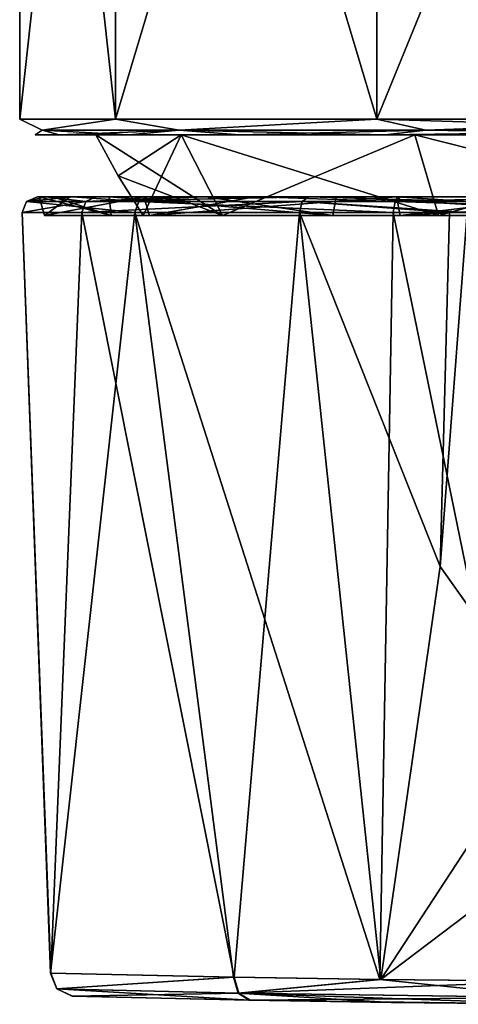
# Model space of a CAD drawing. Header units: metres. Extents: x -34 to 134, y -181 to 3.
# Tile 8 of 11: x 77 to 91, y -60 to -28. Entities that reach past the tile are written whole.
import ezdxf

# ---------------------------------------------------------------- set-up
doc = ezdxf.new("R2010")
doc.units = ezdxf.units.M
doc.layers.add('solid_BEVO_A175_SW0001', color=7, linetype='CONTINUOUS')

msp = doc.modelspace()

# ---------------------------------------------------------------- linework, layer by layer
at = {"layer": 'solid_BEVO_A175_SW0001'}
for points in [[(77.001236, -31.60405, 0.002709), (77.000916, -3.5, 0.001957), (80.082169, -3.5, -11.498086)], [(80.082809, -31.603706, 11.502666), (80.082489, -3.5, 11.501914), (77.000916, -3.5, 0.001957)], [(77.001236, -31.60405, 0.002709), (80.082809, -31.603706, 11.502666), (77.000916, -3.5, 0.001957)], [(80.082489, -31.604322, -11.497334), (77.001236, -31.60405, 0.002709), (80.082169, -3.5, -11.498086)], [(80.082489, -31.604322, -11.497334), (80.082169, -3.5, -11.498086), (88.500633, -3.5, -19.91679)], [(88.500954, -31.60445, -19.916037), (80.082489, -31.604322, -11.497334), (88.500633, -3.5, -19.91679)], [(88.501518, -31.603384, 19.921131), (88.50119, -3.5, 19.92038), (80.082489, -3.5, 11.501914)], [(80.082809, -31.603706, 11.502666), (88.501518, -31.603384, 19.921131), (80.082489, -3.5, 11.501914)], [(88.500954, -31.60445, -19.916037), (88.500633, -3.5, -19.91679), (100.000587, -3.5, -22.998367)], [(88.500954, -31.60445, -19.916037), (100.000587, -3.5, -22.998367), (100.000908, -31.604401, -22.997616)], [(88.50119, -3.5, 19.92038), (100.001556, -31.60317, 23.002384), (100.001236, -3.5, 23.001633)], [(88.501518, -31.603384, 19.921131), (100.001556, -31.60317, 23.002384), (88.50119, -3.5, 19.92038)], [(77.720741, -31.957458, 5.088102), (80.082809, -31.603706, 11.502666), (77.001236, -31.60405, 0.002709)], [(77.720596, -31.957731, -5.082686), (77.001236, -31.60405, 0.002709), (80.082489, -31.604322, -11.497334)], [(77.720741, -31.957458, 5.088102), (77.001236, -31.60405, 0.002709), (77.720596, -31.957731, -5.082686)], [(77.720596, -31.957731, -5.082686), (80.082489, -31.604322, -11.497334), (82.133408, -31.957926, -14.246311)], [(82.133812, -31.957163, 14.251603), (80.082809, -31.603706, 11.502666), (77.720741, -31.957458, 5.088102)], [(82.133408, -31.957926, -14.246311), (80.082489, -31.604322, -11.497334), (88.500954, -31.60445, -19.916037)], [(82.133812, -31.957163, 14.251603), (88.501518, -31.603384, 19.921131), (80.082809, -31.603706, 11.502666)], [(82.133408, -31.957926, -14.246311), (88.500954, -31.60445, -19.916037), (90.085167, -31.958004, -20.587807)], [(90.085747, -31.956902, 20.592875), (88.501518, -31.603384, 19.921131), (82.133812, -31.957163, 14.251603)], [(90.085167, -31.958004, -20.587807), (88.500954, -31.60445, -19.916037), (100.000908, -31.604401, -22.997616)], [(100.001564, -31.956728, 22.855947), (100.001556, -31.60317, 23.002384), (88.501518, -31.603384, 19.921131)], [(100.001564, -31.956728, 22.855947), (88.501518, -31.603384, 19.921131), (90.085747, -31.956902, 20.592875)], [(90.085167, -31.958004, -20.587807), (100.000908, -31.604401, -22.997616), (100.000916, -31.957951, -22.85116)], [(77.720741, -31.957458, 5.088102), (77.501244, -32.104042, 0.002715), (78.268539, -32.103878, 5.828185)], [(77.720741, -31.957458, 5.088102), (77.720596, -31.957731, -5.082686), (77.501244, -32.104042, 0.002715)], [(77.720596, -31.957731, -5.082686), (78.268379, -32.104191, -5.822776), (77.501244, -32.104042, 0.002715)], [(77.720596, -31.957731, -5.082686), (82.133408, -31.957926, -14.246311), (78.268379, -32.104191, -5.822776)], [(82.133812, -31.957163, 14.251603), (77.720741, -31.957458, 5.088102), (80.517929, -32.103706, 11.25631)], [(77.720741, -31.957458, 5.088102), (78.268539, -32.103878, 5.828185), (80.517929, -32.103706, 11.25631)], [(82.133408, -31.957926, -14.246311), (80.517609, -32.104309, -11.250965), (78.268379, -32.104191, -5.822776)], [(82.133408, -31.957926, -14.246311), (84.095604, -32.104393, -15.911768), (80.517609, -32.104309, -11.250965)], [(82.133812, -31.957163, 14.251603), (80.517929, -32.103706, 11.25631), (84.096054, -32.103542, 15.917012)], [(82.133408, -31.957926, -14.246311), (90.085167, -31.958004, -20.587807), (84.095604, -32.104393, -15.911768)], [(90.085747, -31.956902, 20.592875), (82.133812, -31.957163, 14.251603), (88.758934, -32.103394, 19.492409)], [(82.133812, -31.957163, 14.251603), (84.096054, -32.103542, 15.917012), (88.758934, -32.103394, 19.492409)], [(90.085167, -31.958004, -20.587807), (88.758385, -32.104435, -19.487295), (84.095604, -32.104393, -15.911768)], [(100.000916, -31.957951, -22.85116), (100.000923, -32.104385, -22.497602), (88.758385, -32.104435, -19.487295)], [(90.085167, -31.958004, -20.587807), (100.000916, -31.957951, -22.85116), (88.758385, -32.104435, -19.487295)], [(90.085747, -31.956902, 20.592875), (88.758934, -32.103394, 19.492409), (100.001556, -32.103184, 22.502398)], [(100.001564, -31.956728, 22.855947), (90.085747, -31.956902, 20.592875), (100.001556, -32.103184, 22.502398)], [(82.206139, -32.103714, 10.276739), (78.268539, -32.103878, 5.828185), (77.501244, -32.104042, 0.002715)], [(79.453056, -32.104023, 0.002688), (82.206139, -32.103714, 10.276739), (77.501244, -32.104042, 0.002715)], [(79.453056, -32.104023, 0.002688), (77.501244, -32.104042, 0.002715), (78.268379, -32.104191, -5.822776)], [(82.205849, -32.104263, -10.271441), (79.453056, -32.104023, 0.002688), (78.268379, -32.104191, -5.822776)], [(82.205849, -32.104263, -10.271441), (78.268379, -32.104191, -5.822776), (80.517609, -32.104309, -11.250965)], [(82.206139, -32.103714, 10.276739), (80.517929, -32.103706, 11.25631), (78.268539, -32.103878, 5.828185)], [(83.530876, -34.704792, 9.512161), (82.206139, -32.103714, 10.276739), (79.453056, -32.104023, 0.002688)], [(80.175148, -33.429661, 0.002713), (79.453056, -32.104023, 0.002688), (82.205849, -32.104263, -10.271441)], [(83.530876, -34.704792, 9.512161), (79.453056, -32.104023, 0.002688), (80.175148, -33.429661, 0.002713)], [(80.982643, -34.705074, 0.002736), (80.175148, -33.429661, 0.002713), (82.205849, -32.104263, -10.271441)], [(82.205849, -32.104263, -10.271441), (80.517609, -32.104309, -11.250965), (84.095604, -32.104393, -15.911768)], [(89.727402, -32.103428, 17.797791), (84.096054, -32.103542, 15.917012), (80.517929, -32.103706, 11.25631)], [(82.206139, -32.103714, 10.276739), (89.727402, -32.103428, 17.797791), (80.517929, -32.103706, 11.25631)], [(83.530609, -34.705299, -9.506762), (80.982643, -34.705074, 0.002736), (82.205849, -32.104263, -10.271441)], [(89.726898, -32.104378, -17.792706), (82.205849, -32.104263, -10.271441), (84.095604, -32.104393, -15.911768)], [(83.530609, -34.705299, -9.506762), (82.205849, -32.104263, -10.271441), (89.726898, -32.104378, -17.792706)], [(90.492043, -34.704525, 16.473129), (89.727402, -32.103428, 17.797791), (82.206139, -32.103714, 10.276739)], [(83.530876, -34.704792, 9.512161), (90.492043, -34.704525, 16.473129), (82.206139, -32.103714, 10.276739)], [(90.491577, -34.705406, -16.467926), (83.530609, -34.705299, -9.506762), (89.726898, -32.104378, -17.792706)], [(89.726898, -32.104378, -17.792706), (84.095604, -32.104393, -15.911768), (88.758385, -32.104435, -19.487295)], [(89.727402, -32.103428, 17.797791), (88.758934, -32.103394, 19.492409), (84.096054, -32.103542, 15.917012)], [(100.000954, -32.104336, -20.545784), (88.758385, -32.104435, -19.487295), (100.000923, -32.104385, -22.497602)], [(100.000954, -32.104336, -20.545784), (89.726898, -32.104378, -17.792706), (88.758385, -32.104435, -19.487295)], [(100.001526, -32.103237, 20.550579), (100.001556, -32.103184, 22.502398), (88.758934, -32.103394, 19.492409)], [(89.727402, -32.103428, 17.797791), (100.001526, -32.103237, 20.550579), (88.758934, -32.103394, 19.492409)], [(90.491577, -34.705406, -16.467926), (89.726898, -32.104378, -17.792706), (100.000954, -32.104336, -20.545784)], [(100.001541, -34.70435, 19.021093), (100.001526, -32.103237, 20.550579), (89.727402, -32.103428, 17.797791)], [(90.492043, -34.704525, 16.473129), (100.001541, -34.70435, 19.021093), (89.727402, -32.103428, 17.797791)], [(100.000999, -34.705364, -19.016159), (90.491577, -34.705406, -16.467926), (100.000954, -32.104336, -20.545784)], [(83.530876, -34.704792, 9.512161), (80.175148, -33.429661, 0.002713), (80.982643, -34.705074, 0.002736)], [(77.220436, -34.251991, 1.787253), (78.697243, -34.103836, 7.225907), (77.574333, -34.103996, 1.758134)], [(77.220436, -34.251991, 1.787253), (80.834473, -34.251667, 12.44297), (78.697243, -34.103836, 7.225907)], [(77.220436, -34.251991, 1.787253), (77.574333, -34.103996, 1.758134), (77.832237, -34.104141, -3.817753)], [(79.130005, -34.252266, -9.301441), (77.220436, -34.251991, 1.787253), (77.832237, -34.104141, -3.817753)], [(77.574333, -34.103996, 1.758134), (78.697243, -34.103836, 7.225907), (77.630394, -34.104012, 1.143594)], [(77.832237, -34.104141, -3.817753), (77.574333, -34.103996, 1.758134), (77.630394, -34.104012, 1.143594)], [(78.697243, -34.103836, 7.225907), (78.630432, -34.103851, 6.713276), (77.630394, -34.104012, 1.143594)], [(78.630432, -34.103851, 6.713276), (77.79924, -34.705078, 1.282303), (77.630394, -34.104012, 1.143594)], [(77.630394, -34.104012, 1.143594), (77.79924, -34.705078, 1.282303), (79.945168, -34.705345, -9.606955)], [(77.630394, -34.104012, 1.143594), (79.945168, -34.705345, -9.606955), (78.058037, -34.104156, -4.498997)], [(77.832237, -34.104141, -3.817753), (77.630394, -34.104012, 1.143594), (78.058037, -34.104156, -4.498997)], [(80.994324, -34.103687, 11.854649), (81.18309, -34.704758, 11.852569), (77.79924, -34.705078, 1.282303)], [(80.994324, -34.103687, 11.854649), (77.79924, -34.705078, 1.282303), (78.630432, -34.103851, 6.713276)], [(79.455086, -34.104267, -9.158551), (77.832237, -34.104141, -3.817753), (78.058037, -34.104156, -4.498997)], [(79.130005, -34.252266, -9.301441), (77.832237, -34.104141, -3.817753), (79.455086, -34.104267, -9.158551)], [(78.058037, -34.104156, -4.498997), (79.945168, -34.705345, -9.606955), (79.886086, -34.104279, -9.854398)], [(79.455086, -34.104267, -9.158551), (78.058037, -34.104156, -4.498997), (79.886086, -34.104279, -9.854398)], [(78.697243, -34.103836, 7.225907), (80.994324, -34.103687, 11.854649), (78.630432, -34.103851, 6.713276)], [(78.697243, -34.103836, 7.225907), (81.131828, -34.103676, 12.248878), (80.994324, -34.103687, 11.854649)], [(80.834473, -34.251667, 12.44297), (81.131828, -34.103676, 12.248878), (78.697243, -34.103836, 7.225907)], [(79.130005, -34.252266, -9.301441), (79.455086, -34.104267, -9.158551), (82.342941, -34.104362, -13.935338)], [(79.130005, -34.252266, -9.301441), (82.342941, -34.104362, -13.935338), (82.997711, -34.10437, -14.580889)], [(82.997711, -34.10437, -14.580889), (86.316193, -34.10442, -17.85264), (79.130005, -34.252266, -9.301441)], [(86.100174, -34.252422, -18.134464), (79.130005, -34.252266, -9.301441), (86.316193, -34.10442, -17.85264)], [(82.342941, -34.104362, -13.935338), (79.455086, -34.104267, -9.158551), (79.886086, -34.104279, -9.854398)], [(79.886086, -34.104279, -9.854398), (79.945168, -34.705345, -9.606955), (87.086441, -34.70549, -18.103079)], [(79.886086, -34.104279, -9.854398), (87.086441, -34.70549, -18.103079), (82.997841, -34.10437, -14.580763)], [(82.342941, -34.104362, -13.935338), (79.886086, -34.104279, -9.854398), (82.997841, -34.10437, -14.580763)], [(80.834473, -34.251667, 12.44297), (84.728172, -34.103519, 16.517759), (81.131828, -34.103676, 12.248878)], [(80.834473, -34.251667, 12.44297), (89.09584, -34.251366, 20.082045), (84.728172, -34.103519, 16.517759)], [(84.571243, -34.103527, 16.239592), (81.18309, -34.704758, 11.852569), (80.994324, -34.103687, 11.854649)], [(81.131828, -34.103676, 12.248878), (84.571243, -34.103527, 16.239592), (80.994324, -34.103687, 11.854649)], [(81.131828, -34.103676, 12.248878), (84.728172, -34.103519, 16.517759), (84.571243, -34.103527, 16.239592)], [(89.132858, -34.103386, 19.588209), (89.253952, -34.70446, 19.471165), (81.18309, -34.704758, 11.852569)], [(89.132858, -34.103386, 19.588209), (81.18309, -34.704758, 11.852569), (84.571243, -34.103527, 16.239592)], [(82.997711, -34.10437, -14.580889), (82.342941, -34.104362, -13.935338), (82.997841, -34.10437, -14.580763)], [(82.997841, -34.10437, -14.580763), (86.316193, -34.10442, -17.85264), (82.997711, -34.10437, -14.580889)], [(82.997841, -34.10437, -14.580763), (87.086441, -34.70549, -18.103079), (87.194717, -34.104424, -18.376503)], [(82.997841, -34.10437, -14.580763), (87.194717, -34.104424, -18.376503), (86.316193, -34.10442, -17.85264)], [(84.728172, -34.103519, 16.517759), (89.132858, -34.103386, 19.588209), (84.571243, -34.103527, 16.239592)], [(84.728172, -34.103519, 16.517759), (89.264923, -34.103378, 19.769789), (89.132858, -34.103386, 19.588209)], [(89.09584, -34.251366, 20.082045), (89.264923, -34.103378, 19.769789), (84.728172, -34.103519, 16.517759)], [(91.464149, -34.250732, -21.108585), (86.100174, -34.252422, -18.134464), (86.316193, -34.10442, -17.85264)], [(87.194717, -34.104424, -18.376503), (89.132996, -34.104435, -19.667049), (86.316193, -34.10442, -17.85264)], [(91.464149, -34.250732, -21.108585), (86.316193, -34.10442, -17.85264), (89.132996, -34.104435, -19.667049)], [(87.194717, -34.104424, -18.376503), (87.086441, -34.70549, -18.103079), (97.444336, -34.705479, -22.089909)], [(87.194717, -34.104424, -18.376503), (97.444336, -34.705479, -22.089909), (92.208199, -34.104435, -20.999113)], [(87.194717, -34.104424, -18.376503), (92.208199, -34.104435, -20.999113), (89.132996, -34.104435, -19.667049)], [(89.09584, -34.251366, 20.082045), (94.462639, -34.103268, 21.804667), (89.264923, -34.103378, 19.769789)], [(89.09584, -34.251366, 20.082045), (100.001411, -34.251167, 22.852253), (94.462639, -34.103268, 21.804667)], [(94.388069, -34.103271, 21.686832), (89.253952, -34.70446, 19.471165), (89.132858, -34.103386, 19.588209)], [(89.264923, -34.103378, 19.769789), (94.388069, -34.103271, 21.686832), (89.132858, -34.103386, 19.588209)], [(92.208199, -34.104435, -20.999113), (91.59053, -34.104439, -20.778566), (89.132996, -34.104435, -19.667049)], [(91.464149, -34.250732, -21.108585), (89.132996, -34.104435, -19.667049), (91.59053, -34.104439, -20.778566)], [(100.001541, -34.103188, 22.401537), (100.001587, -34.704262, 22.240498), (89.253952, -34.70446, 19.471165)], [(100.001541, -34.103188, 22.401537), (89.253952, -34.70446, 19.471165), (94.388069, -34.103271, 21.686832)], [(89.264923, -34.103378, 19.769789), (94.462639, -34.103268, 21.804667), (94.388069, -34.103271, 21.686832)], [(77.220436, -34.251991, 1.787253), (77.075996, -34.608364, 1.798585), (80.712952, -34.608036, 12.521866)], [(79.130005, -34.252266, -9.301441), (77.075996, -34.608364, 1.798585), (77.220436, -34.251991, 1.787253)], [(79.130005, -34.252266, -9.301441), (78.997673, -34.608639, -9.360418), (77.075996, -34.608364, 1.798585)], [(77.220436, -34.251991, 1.787253), (80.712952, -34.608036, 12.521866), (80.834473, -34.251667, 12.44297)], [(86.100174, -34.252422, -18.134464), (78.997673, -34.608639, -9.360418), (79.130005, -34.252266, -9.301441)], [(86.100174, -34.252422, -18.134464), (86.012039, -34.608799, -18.249449), (78.997673, -34.608639, -9.360418)], [(80.834473, -34.251667, 12.44297), (80.712952, -34.608036, 12.521866), (89.026695, -34.607735, 20.209379)], [(80.834473, -34.251667, 12.44297), (89.026695, -34.607735, 20.209379), (89.09584, -34.251366, 20.082045)], [(90.843872, -34.604473, -21.022852), (86.012039, -34.608799, -18.249449), (86.100174, -34.252422, -18.134464)], [(91.464149, -34.250732, -21.108585), (91.412582, -34.603992, -21.245819), (86.100174, -34.252422, -18.134464)], [(90.843872, -34.604473, -21.022852), (86.100174, -34.252422, -18.134464), (91.412582, -34.603992, -21.245819)], [(89.09584, -34.251366, 20.082045), (89.026695, -34.607735, 20.209379), (100.001419, -34.607533, 22.99715)], [(89.09584, -34.251366, 20.082045), (100.001419, -34.607533, 22.99715), (100.001411, -34.251167, 22.852253)], [(77.991333, -59.076935, 5.882072), (80.712952, -34.608036, 12.521866), (77.075996, -34.608364, 1.798585)], [(78.000938, -59.077499, -5.913478), (77.075996, -34.608364, 1.798585), (78.997673, -34.608639, -9.360418)], [(78.000938, -59.077499, -5.913478), (77.991333, -59.076935, 5.882072), (77.075996, -34.608364, 1.798585)], [(77.79924, -34.705078, 1.282303), (81.18309, -34.704758, 11.852569), (83.530876, -34.704792, 9.512161)], [(77.79924, -34.705078, 1.282303), (83.530876, -34.704792, 9.512161), (80.982643, -34.705074, 0.002736)], [(77.79924, -34.705078, 1.282303), (80.982643, -34.705074, 0.002736), (83.530609, -34.705299, -9.506762)], [(79.945168, -34.705345, -9.606955), (77.79924, -34.705078, 1.282303), (83.530609, -34.705299, -9.506762)], [(77.991333, -59.076935, 5.882072), (83.885254, -59.208103, 16.102985), (80.712952, -34.608036, 12.521866)], [(83.911484, -59.209465, -16.124779), (78.000938, -59.077499, -5.913478), (78.997673, -34.608639, -9.360418)], [(83.911484, -59.209465, -16.124779), (78.997673, -34.608639, -9.360418), (86.012039, -34.608799, -18.249449)], [(79.945168, -34.705345, -9.606955), (83.530609, -34.705299, -9.506762), (90.491577, -34.705406, -16.467926)], [(87.086441, -34.70549, -18.103079), (79.945168, -34.705345, -9.606955), (90.491577, -34.705406, -16.467926)], [(88.605644, -59.283943, 19.72715), (89.026695, -34.607735, 20.209379), (80.712952, -34.608036, 12.521866)], [(83.885254, -59.208103, 16.102985), (88.605644, -59.283943, 19.72715), (80.712952, -34.608036, 12.521866)], [(81.18309, -34.704758, 11.852569), (89.253952, -34.70446, 19.471165), (90.492043, -34.704525, 16.473129)], [(81.18309, -34.704758, 11.852569), (90.492043, -34.704525, 16.473129), (83.530876, -34.704792, 9.512161)], [(88.637794, -59.285435, -19.741262), (83.911484, -59.209465, -16.124779), (86.012039, -34.608799, -18.249449)], [(90.843872, -34.604473, -21.022852), (90.545982, -45.993145, -20.850801), (86.012039, -34.608799, -18.249449)], [(90.545982, -45.993145, -20.850801), (88.637794, -59.285435, -19.741262), (86.012039, -34.608799, -18.249449)], [(87.086441, -34.70549, -18.103079), (90.491577, -34.705406, -16.467926), (100.000999, -34.705364, -19.016159)], [(87.086441, -34.70549, -18.103079), (100.000999, -34.705364, -19.016159), (102.557587, -34.705418, -22.089979)], [(87.086441, -34.70549, -18.103079), (102.557587, -34.705418, -22.089979), (97.444336, -34.705479, -22.089909)], [(88.605644, -59.283943, 19.72715), (94.103165, -59.339451, 22.005095), (89.026695, -34.607735, 20.209379)], [(94.103165, -59.339451, 22.005095), (100.001419, -34.607533, 22.99715), (89.026695, -34.607735, 20.209379)], [(89.253952, -34.70446, 19.471165), (110.749138, -34.704212, 19.470861), (100.001541, -34.70435, 19.021093)], [(89.253952, -34.70446, 19.471165), (100.001587, -34.704262, 22.240498), (110.749138, -34.704212, 19.470861)], [(89.253952, -34.70446, 19.471165), (100.001541, -34.70435, 19.021093), (90.492043, -34.704525, 16.473129)], [(91.412582, -34.603992, -21.245819), (94.070313, -50.970707, -22.06773), (90.545982, -45.993145, -20.850801)], [(90.843872, -34.604473, -21.022852), (91.412582, -34.603992, -21.245819), (90.545982, -45.993145, -20.850801)], [(90.545982, -45.993145, -20.850801), (94.070313, -50.970707, -22.06773), (88.637794, -59.285435, -19.741262)], [(94.070313, -50.970707, -22.06773), (94.104172, -55.150311, -22.038921), (88.637794, -59.285435, -19.741262)], [(94.104172, -55.150311, -22.038921), (94.138107, -59.340874, -22.010004), (88.637794, -59.285435, -19.741262)], [(78.192551, -59.589272, 5.827704), (83.885254, -59.208103, 16.102985), (77.991333, -59.076935, 5.882072)], [(78.192551, -59.589272, 5.827704), (77.991333, -59.076935, 5.882072), (78.000938, -59.077499, -5.913478)], [(78.201767, -59.58984, -5.857597), (78.000938, -59.077499, -5.913478), (83.911484, -59.209465, -16.124779)], [(78.201767, -59.58984, -5.857597), (78.192551, -59.589272, 5.827704), (78.000938, -59.077499, -5.913478)], [(78.192551, -59.589272, 5.827704), (84.034203, -59.726856, 15.948358), (83.885254, -59.208103, 16.102985)], [(84.059364, -59.728222, -15.969028), (78.201767, -59.58984, -5.857597), (83.911484, -59.209465, -16.124779)], [(84.034203, -59.726856, 15.948358), (88.605644, -59.283943, 19.72715), (83.885254, -59.208103, 16.102985)], [(84.059364, -59.728222, -15.969028), (83.911484, -59.209465, -16.124779), (88.637794, -59.285435, -19.741262)], [(84.034203, -59.726856, 15.948358), (94.156845, -59.864563, 21.790716), (88.605644, -59.283943, 19.72715)], [(84.059364, -59.728222, -15.969028), (88.637794, -59.285435, -19.741262), (94.138107, -59.340874, -22.010004)], [(84.059364, -59.728222, -15.969028), (94.138107, -59.340874, -22.010004), (94.191505, -59.865982, -21.795517)], [(94.156845, -59.864563, 21.790716), (94.103165, -59.339451, 22.005095), (88.605644, -59.283943, 19.72715)], [(78.192551, -59.589272, 5.827704), (78.69413, -59.820072, 5.681798), (84.395401, -59.951309, 15.56715)], [(78.201767, -59.58984, -5.857597), (78.69413, -59.820072, 5.681798), (78.192551, -59.589272, 5.827704)], [(78.192551, -59.589272, 5.827704), (84.395401, -59.951309, 15.56715), (84.034203, -59.726856, 15.948358)], [(78.201767, -59.58984, -5.857597), (78.705841, -59.820694, -5.720977), (78.69413, -59.820072, 5.681798)], [(84.059364, -59.728222, -15.969028), (78.705841, -59.820694, -5.720977), (78.201767, -59.58984, -5.857597)], [(84.395401, -59.951309, 15.56715), (78.69413, -59.820072, 5.681798), (78.705841, -59.820694, -5.720977)], [(84.059364, -59.728222, -15.969028), (84.427414, -59.952774, -15.594653), (78.705841, -59.820694, -5.720977)], [(84.395401, -59.951309, 15.56715), (78.705841, -59.820694, -5.720977), (84.427414, -59.952774, -15.594653)], [(84.034203, -59.726856, 15.948358), (84.395401, -59.951309, 15.56715), (88.96505, -60.027267, 19.07464)], [(84.034203, -59.726856, 15.948358), (88.96505, -60.027267, 19.07464), (94.2892, -60.082886, 21.279964)], [(84.034203, -59.726856, 15.948358), (94.2892, -60.082886, 21.279964), (94.156845, -59.864563, 21.790716)], [(84.059364, -59.728222, -15.969028), (94.191505, -59.865982, -21.795517), (84.427414, -59.952774, -15.594653)], [(94.191505, -59.865982, -21.795517), (94.325836, -60.08429, -21.285282), (84.427414, -59.952774, -15.594653)], [(88.96505, -60.027267, 19.07464), (84.395401, -59.951309, 15.56715), (84.427414, -59.952774, -15.594653)], [(88.96505, -60.027267, 19.07464), (84.427414, -59.952774, -15.594653), (94.325836, -60.08429, -21.285282)], [(94.2892, -60.082886, 21.279964), (88.96505, -60.027267, 19.07464), (94.325836, -60.08429, -21.285282)]]:
    msp.add_3dface(points, dxfattribs=at)

doc.saveas('drawing.dxf')
